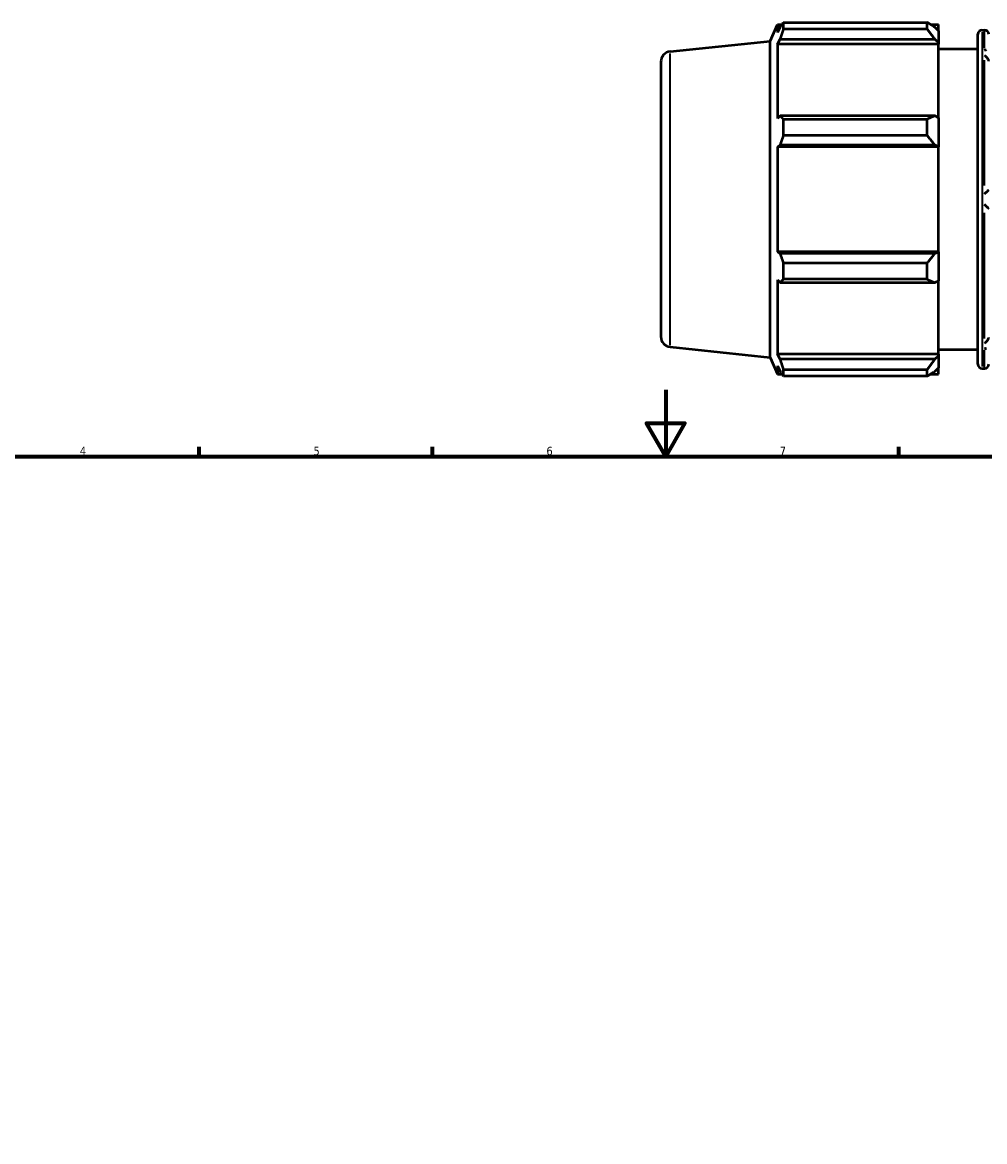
# Model space of a CAD drawing. Header units: millimetres. Extents: x -280 to 1218, y -43 to 773.
# Tile 5 of 8: x 227 to 516, y 368 to 704. Entities that reach past the tile are written whole.
import ezdxf

# ---------------------------------------------------------------- set-up
doc = ezdxf.new("R2010")
doc.units = ezdxf.units.MM
for name, color, linetype, lineweight in [('Border (ISO)', 7, 'Continuous', 70), ('Visible (ISO)', 7, 'Continuous', 50), ('Visible Narrow (ISO)', 7, 'Continuous', 35)]:
    doc.layers.add(name, color=color, linetype=linetype, lineweight=lineweight)
doc.styles.add('Note Text (ISO)', font='tahoma.ttf')

# ---------------------------------------------------------------- blocks, each defined once
blk = doc.blocks.new('Borders Default Border')
at = {"layer": 'Border (ISO)'}
for p, q in [((280.33, 574), (280.33, 576.9)), ((350.42, 574), (350.42, 576.9)), ((490.58, 574), (490.58, 576.9))]:
    blk.add_line(p, q, dxfattribs=at)
at = {"layer": 'Border (ISO)', "flags": 128}
for points in [[(420.5, 594), (420.5, 574), (414.73, 584), (426.27, 584), (420.5, 574)], [(20, 20), (20, 574), (821, 574), (821, 20), (20, 20)]]:
    blk.add_lwpolyline(points, dxfattribs=at)
at = {"layer": 'Border (ISO)', "color": 232, "true_color": 0xca0064, "char_height": 2.5, "attachment_point": 7, "style": 'Note Text (ISO)'}
for s, insert in [('4', (244.42, 574.4)), ('5', (314.64, 574.35)), ('6', (384.66, 574.35)), ('7', (454.77, 574.4))]:
    blk.add_mtext(s, dxfattribs=dict(at, insert=insert))

msp = doc.modelspace()

# ---------------------------------------------------------------- linework, layer by layer
at = {"layer": 'Visible (ISO)'}
for p, q in [((451.888, 698.845), (454.111, 703.837)), ((454.111, 703.837), (454.111, 701.405)), ((454.111, 703.837), (455.433, 703.837)), ((455.872, 702.411), (455.872, 704.454)), ((455.872, 704.454), (499.098, 704.454)), ((499.098, 702.411), (499.098, 704.454)), ((500.083, 703.837), (502.488, 703.837)), ((502.488, 701.943), (502.488, 703.837)), ((454.865, 703.021), (454.111, 701.405)), ((499.098, 702.411), (455.872, 702.411)), ((502.488, 701.943), (501.358, 703.021)), ((502.488, 701.943), (502.488, 698.401)), ((514.317, 601.702), (514.317, 700.882)), ((515.577, 702.142), (516.343, 702.142)), ((421.852, 695.688), (451.888, 698.845)), ((451.888, 603.738), (451.888, 698.845)), ((454.111, 697.9), (454.865, 699.403)), ((502.488, 697.9), (454.111, 697.9)), ((454.111, 697.9), (454.111, 675.554)), ((454.865, 699.403), (501.358, 699.403)), ((501.358, 699.403), (502.488, 698.401)), ((502.488, 698.401), (502.488, 697.9)), ((502.488, 675.815), (502.488, 697.9)), ((502.488, 696.492), (514.317, 696.492)), ((419.031, 692.555), (419.031, 610.028)), ((454.865, 676.337), (454.111, 675.554)), ((501.358, 676.337), (454.865, 676.337)), ((502.488, 675.815), (501.358, 676.337)), ((455.872, 670.423), (455.872, 675.355)), ((455.872, 675.355), (499.098, 675.355)), ((499.098, 670.423), (499.098, 675.355)), ((502.488, 675.815), (502.488, 667.262)), ((499.098, 670.423), (455.872, 670.423)), ((454.111, 667.092), (454.865, 667.602)), ((502.488, 667.092), (454.111, 667.092)), ((454.111, 667.092), (454.111, 635.491)), ((454.865, 667.602), (501.358, 667.602)), ((501.358, 667.602), (502.488, 667.262)), ((502.488, 667.262), (502.488, 667.092)), ((502.488, 635.491), (502.488, 667.092)), ((454.865, 634.981), (454.111, 635.491)), ((502.488, 635.491), (454.111, 635.491)), ((501.358, 634.981), (454.865, 634.981)), ((502.488, 635.321), (501.358, 634.981)), ((502.488, 635.491), (502.488, 635.321)), ((502.488, 635.321), (502.488, 626.768)), ((455.872, 627.228), (455.872, 632.16)), ((455.872, 632.16), (499.098, 632.16)), ((499.098, 627.228), (499.098, 632.16)), ((454.111, 627.029), (454.865, 626.246)), ((454.111, 627.029), (454.111, 604.684)), ((454.865, 626.246), (501.358, 626.246)), ((499.098, 627.228), (455.872, 627.228)), ((501.358, 626.246), (502.488, 626.768)), ((502.488, 604.684), (502.488, 626.768)), ((421.852, 606.895), (451.888, 603.738)), ((502.488, 606.092), (514.317, 606.092)), ((451.888, 603.738), (454.111, 598.747)), ((454.865, 603.18), (454.111, 604.684)), ((502.488, 604.684), (454.111, 604.684)), ((501.358, 603.18), (454.865, 603.18)), ((502.488, 604.182), (501.358, 603.18)), ((502.488, 604.684), (502.488, 604.182)), ((502.488, 604.182), (502.488, 600.64)), ((454.111, 601.178), (454.865, 599.562)), ((454.111, 601.178), (454.111, 598.747)), ((455.872, 598.129), (455.872, 600.172)), ((455.872, 600.172), (499.098, 600.172)), ((499.098, 598.129), (499.098, 600.172)), ((501.358, 599.562), (502.488, 600.64)), ((502.488, 598.747), (502.488, 600.64)), ((515.577, 600.442), (516.343, 600.442)), ((454.111, 598.747), (455.433, 598.747)), ((499.098, 598.129), (455.872, 598.129)), ((500.083, 598.747), (502.488, 598.747))]:
    msp.add_line(p, q, dxfattribs=at)
for centre, radius, start, end in [((515.577, 700.882), 1.26, 90, 180), ((516.343, 700.882), 1.26, 0, 90), ((422.181, 692.555), 3.15, 96, 180), ((422.181, 610.028), 3.15, 180, 264), ((515.577, 601.702), 1.26, 180, 270), ((516.343, 601.702), 1.26, 270, 0)]:
    msp.add_arc(centre, radius, start, end, dxfattribs=at)
for points, weights in [([(454.865, 703.021), (455.348, 703.723), (455.872, 704.454)], [1.00292686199, 1.00187137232, 1]), ([(501.358, 703.021), (500.274, 703.723), (499.098, 704.454)], [1.00559695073, 1.01068305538, 1.01496566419]), ([(455.872, 702.411), (455.348, 700.876), (454.865, 699.403)], [1, 1.00187137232, 1.00292686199]), ([(499.098, 702.411), (500.274, 700.876), (501.358, 699.403)], [1.01496566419, 1.01068305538, 1.00559695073]), ([(454.865, 676.337), (455.348, 675.856), (455.872, 675.355)], [1.00292686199, 1.00187137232, 1]), ([(501.358, 676.337), (500.274, 675.856), (499.098, 675.355)], [1.00559695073, 1.01068305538, 1.01496566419]), ([(455.872, 670.423), (455.348, 668.984), (454.865, 667.602)], [1, 1.00187137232, 1.00292686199]), ([(499.098, 670.423), (500.274, 668.984), (501.358, 667.602)], [1.01496566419, 1.01068305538, 1.00559695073]), ([(454.865, 634.981), (455.348, 633.6), (455.872, 632.16)], [1.00292686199, 1.00187137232, 1]), ([(501.358, 634.981), (500.274, 633.6), (499.098, 632.16)], [1.00559695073, 1.01068305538, 1.01496566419]), ([(455.872, 627.228), (455.348, 626.727), (454.865, 626.246)], [1, 1.00187137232, 1.00292686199]), ([(499.098, 627.228), (500.274, 626.727), (501.358, 626.246)], [1.01496566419, 1.01068305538, 1.00559695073]), ([(454.865, 603.18), (455.348, 601.707), (455.872, 600.172)], [1.00292686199, 1.00187137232, 1]), ([(501.358, 603.18), (500.274, 601.707), (499.098, 600.172)], [1.00559695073, 1.01068305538, 1.01496566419]), ([(455.872, 598.129), (455.348, 598.86), (454.865, 599.562)], [1, 1.00187137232, 1.00292686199]), ([(499.098, 598.129), (500.274, 598.86), (501.358, 599.562)], [1.01496566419, 1.01068305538, 1.00559695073])]:
    msp.add_rational_spline(points, weights, degree=2, dxfattribs=at)
for points, knots in [([(516.343, 696.109), (516.344, 696.11), (516.345, 696.111), (516.472, 696.171), (516.599, 696.214), (516.793, 696.252), (516.863, 696.259), (516.931, 696.259)], [-0.235148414, -0.235148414, -0.235148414, -0.235148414, -0.234646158, -0.234646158, -0.181381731, -0.181381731, -0.150521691, -0.150521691, -0.150521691, -0.150521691]), ([(517.601, 692.804), (517.599, 692.856), (517.592, 692.91), (517.556, 693.088), (517.513, 693.212), (517.396, 693.464), (517.32, 693.589), (517.123, 693.865), (516.993, 694.01), (516.694, 694.285), (516.52, 694.409), (516.346, 694.503), (516.344, 694.504), (516.343, 694.505)], [-0.23671014, -0.23671014, -0.23671014, -0.23671014, -0.21833774, -0.21833774, -0.17779819, -0.17779819, -0.13410544, -0.13410544, -0.07369124, -0.07369124, 0, 0, 0.00065154, 0.00065154, 0.00065154, 0.00065154]), ([(516.343, 652.896), (516.344, 652.898), (516.345, 652.899), (516.471, 653.027), (516.596, 653.153), (516.842, 653.398), (516.964, 653.519), (517.185, 653.736), (517.286, 653.834), (517.437, 653.977), (517.492, 654.028), (517.572, 654.098), (517.596, 654.117), (517.601, 654.117)], [-0.23520114, -0.23520114, -0.23520114, -0.23520114, -0.23460566, -0.23460566, -0.18192954, -0.18192954, -0.12817438, -0.12817438, -0.07676761, -0.07676761, -0.03769521, -0.03769521, 0, 0, 0, 0]), ([(517.601, 648.467), (517.596, 648.467), (517.572, 648.485), (517.492, 648.555), (517.437, 648.607), (517.286, 648.749), (517.185, 648.847), (516.964, 649.064), (516.842, 649.185), (516.596, 649.431), (516.471, 649.557), (516.345, 649.684), (516.344, 649.685), (516.343, 649.687)], [-0.23667525, -0.23667525, -0.23667525, -0.23667525, -0.19864751, -0.19864751, -0.15923043, -0.15923043, -0.10737017, -0.10737017, -0.05314081, -0.05314081, 0, 0, 0.00060073, 0.00060073, 0.00060073, 0.00060073]), ([(516.343, 608.078), (516.344, 608.079), (516.346, 608.08), (516.52, 608.174), (516.694, 608.298), (516.993, 608.573), (517.123, 608.718), (517.32, 608.994), (517.396, 609.119), (517.513, 609.371), (517.556, 609.496), (517.592, 609.673), (517.599, 609.727), (517.601, 609.779)], [-0.26490881, -0.26490881, -0.26490881, -0.26490881, -0.26426376, -0.26426376, -0.19130675, -0.19130675, -0.13149449, -0.13149449, -0.08823708, -0.08823708, -0.04810145, -0.04810145, -0.0299121, -0.0299121, -0.0299121, -0.0299121]), ([(516.931, 606.324), (516.863, 606.324), (516.793, 606.332), (516.599, 606.369), (516.472, 606.412), (516.345, 606.473), (516.344, 606.473), (516.343, 606.474)], [-0.084882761, -0.084882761, -0.084882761, -0.084882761, -0.05374455, -0.05374455, 0, 0, 0.000506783, 0.000506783, 0.000506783, 0.000506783])]:
    msp.add_open_spline(points, degree=3, knots=knots, dxfattribs=at)
at = {"layer": 'Visible Narrow (ISO)'}
for p, q in [((515.577, 701.515), (515.577, 601.068)), ((516.343, 696.687), (516.343, 702.126)), ((421.852, 607.442), (421.852, 695.141)), ((516.343, 655.394), (516.343, 693.134)), ((516.343, 609.449), (516.343, 647.189)), ((516.343, 600.457), (516.343, 605.896))]:
    msp.add_line(p, q, dxfattribs=at)

# ---------------------------------------------------------------- block references
msp.add_blockref('Borders Default Border', (0, 0))

doc.saveas('drawing.dxf')
